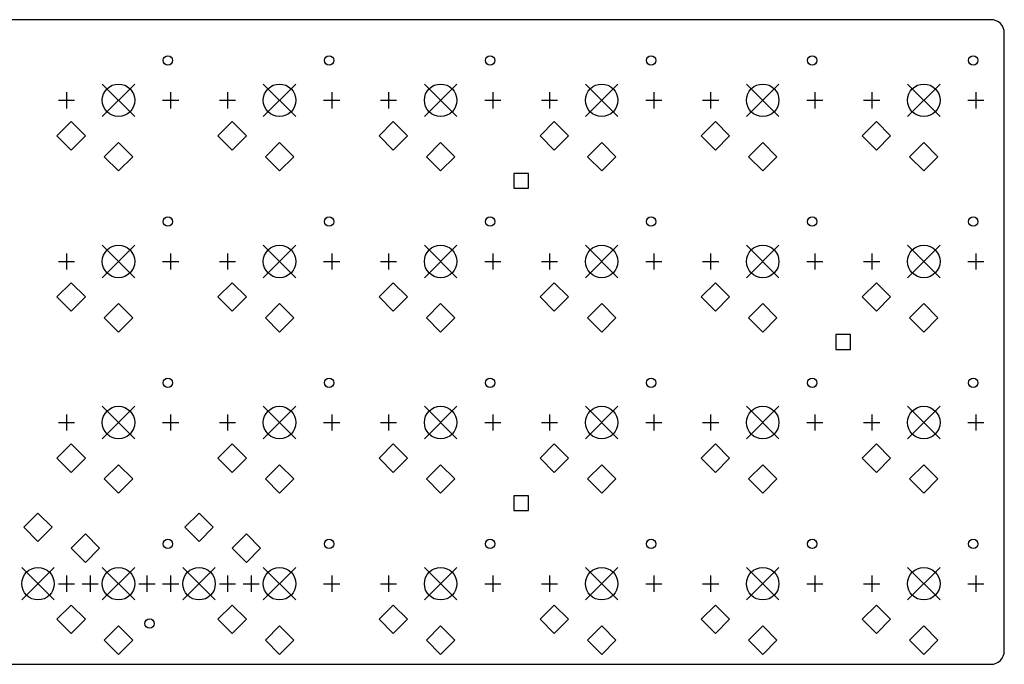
# Model space of a CAD drawing. Extents: x 72 to 278, y -106 to -13.
# Tile 5 of 5: x 174 to 278, y -83 to -15. Entities that reach past the tile are written whole.
import ezdxf

# ---------------------------------------------------------------- set-up
doc = ezdxf.new("R2010")
doc.units = 0
doc.layers.add('BLACK', color=7, linetype='CONTINUOUS')

msp = doc.modelspace()

# ---------------------------------------------------------------- linework, layer by layer
at = {"layer": 'BLACK', "linetype": 'CONTINUOUS'}
for p, q in [((276.958, -14.875), (116.875, -14.875)), ((278.375, -81.4583), (278.375, -16.2917)), ((183.16, -21.6605), (186.589, -25.0895)), ((186.589, -21.6605), (183.16, -25.0895)), ((200.16, -21.6605), (203.589, -25.0895)), ((203.589, -21.6605), (200.16, -25.0895)), ((217.16, -21.6605), (220.589, -25.0895)), ((220.589, -21.6605), (217.16, -25.0895)), ((234.16, -21.6605), (237.589, -25.0895)), ((237.589, -21.6605), (234.16, -25.0895)), ((251.16, -21.6605), (254.589, -25.0895)), ((254.589, -21.6605), (251.16, -25.0895)), ((268.16, -21.6605), (271.589, -25.0895)), ((271.589, -21.6605), (268.16, -25.0895)), ((179.375, -22.5241), (179.375, -24.2259)), ((190.375, -22.5241), (190.375, -24.2259)), ((196.375, -22.5241), (196.375, -24.2259)), ((207.375, -22.5241), (207.375, -24.2259)), ((213.375, -22.5241), (213.375, -24.2259)), ((224.375, -22.5241), (224.375, -24.2259)), ((230.375, -22.5241), (230.375, -24.2259)), ((241.375, -22.5241), (241.375, -24.2259)), ((247.375, -22.5241), (247.375, -24.2259)), ((258.375, -22.5241), (258.375, -24.2259)), ((264.375, -22.5241), (264.375, -24.2259)), ((275.375, -22.5241), (275.375, -24.2259)), ((178.524, -23.375), (180.226, -23.375)), ((189.524, -23.375), (191.226, -23.375)), ((195.524, -23.375), (197.226, -23.375)), ((206.524, -23.375), (208.226, -23.375)), ((212.524, -23.375), (214.226, -23.375)), ((223.524, -23.375), (225.226, -23.375)), ((229.524, -23.375), (231.226, -23.375)), ((240.524, -23.375), (242.226, -23.375)), ((246.524, -23.375), (248.226, -23.375)), ((257.524, -23.375), (259.226, -23.375)), ((263.524, -23.375), (265.226, -23.375)), ((274.524, -23.375), (276.226, -23.375)), ((179.875, -25.625), (178.375, -27.125)), ((181.375, -27.125), (179.875, -25.625)), ((196.875, -25.625), (195.375, -27.125)), ((198.375, -27.125), (196.875, -25.625)), ((213.875, -25.625), (212.375, -27.125)), ((215.375, -27.125), (213.875, -25.625)), ((230.875, -25.625), (229.375, -27.125)), ((232.375, -27.125), (230.875, -25.625)), ((247.875, -25.625), (246.375, -27.125)), ((249.375, -27.125), (247.875, -25.625)), ((264.875, -25.625), (263.375, -27.125)), ((266.375, -27.125), (264.875, -25.625)), ((178.375, -27.125), (179.875, -28.625)), ((179.875, -28.625), (181.375, -27.125)), ((184.875, -27.825), (183.375, -29.325)), ((186.375, -29.325), (184.875, -27.825)), ((195.375, -27.125), (196.875, -28.625)), ((196.875, -28.625), (198.375, -27.125)), ((201.875, -27.825), (200.375, -29.325)), ((203.375, -29.325), (201.875, -27.825)), ((212.375, -27.125), (213.875, -28.625)), ((213.875, -28.625), (215.375, -27.125)), ((218.875, -27.825), (217.375, -29.325)), ((220.375, -29.325), (218.875, -27.825)), ((229.375, -27.125), (230.875, -28.625)), ((230.875, -28.625), (232.375, -27.125)), ((235.875, -27.825), (234.375, -29.325)), ((237.375, -29.325), (235.875, -27.825)), ((246.375, -27.125), (247.875, -28.625)), ((247.875, -28.625), (249.375, -27.125)), ((252.875, -27.825), (251.375, -29.325)), ((254.375, -29.325), (252.875, -27.825)), ((263.375, -27.125), (264.875, -28.625)), ((264.875, -28.625), (266.375, -27.125)), ((269.875, -27.825), (268.375, -29.325)), ((271.375, -29.325), (269.875, -27.825)), ((183.375, -29.325), (184.875, -30.825)), ((184.875, -30.825), (186.375, -29.325)), ((200.375, -29.325), (201.875, -30.825)), ((201.875, -30.825), (203.375, -29.325)), ((217.375, -29.325), (218.875, -30.825)), ((218.875, -30.825), (220.375, -29.325)), ((234.375, -29.325), (235.875, -30.825)), ((235.875, -30.825), (237.375, -29.325)), ((251.375, -29.325), (252.875, -30.825)), ((252.875, -30.825), (254.375, -29.325)), ((268.375, -29.325), (269.875, -30.825)), ((269.875, -30.825), (271.375, -29.325)), ((228.153, -31.0972), (226.597, -31.0972)), ((226.597, -31.0972), (226.597, -32.6528)), ((228.153, -32.6528), (228.153, -31.0972)), ((226.597, -32.6528), (228.153, -32.6528)), ((183.16, -38.6605), (186.589, -42.0895)), ((186.589, -38.6605), (183.16, -42.0895)), ((200.16, -38.6605), (203.589, -42.0895)), ((203.589, -38.6605), (200.16, -42.0895)), ((217.16, -38.6605), (220.589, -42.0895)), ((220.589, -38.6605), (217.16, -42.0895)), ((234.16, -38.6605), (237.589, -42.0895)), ((237.589, -38.6605), (234.16, -42.0895)), ((251.16, -38.6605), (254.589, -42.0895)), ((254.589, -38.6605), (251.16, -42.0895)), ((268.16, -38.6605), (271.589, -42.0895)), ((271.589, -38.6605), (268.16, -42.0895)), ((178.524, -40.375), (180.226, -40.375)), ((179.375, -39.5241), (179.375, -41.2259)), ((189.524, -40.375), (191.226, -40.375)), ((190.375, -39.5241), (190.375, -41.2259)), ((195.524, -40.375), (197.226, -40.375)), ((196.375, -39.5241), (196.375, -41.2259)), ((206.524, -40.375), (208.226, -40.375)), ((207.375, -39.5241), (207.375, -41.2259)), ((212.524, -40.375), (214.226, -40.375)), ((213.375, -39.5241), (213.375, -41.2259)), ((223.524, -40.375), (225.226, -40.375)), ((224.375, -39.5241), (224.375, -41.2259)), ((229.524, -40.375), (231.226, -40.375)), ((230.375, -39.5241), (230.375, -41.2259)), ((240.524, -40.375), (242.226, -40.375)), ((241.375, -39.5241), (241.375, -41.2259)), ((246.524, -40.375), (248.226, -40.375)), ((247.375, -39.5241), (247.375, -41.2259)), ((257.524, -40.375), (259.226, -40.375)), ((258.375, -39.5241), (258.375, -41.2259)), ((263.524, -40.375), (265.226, -40.375)), ((264.375, -39.5241), (264.375, -41.2259)), ((274.524, -40.375), (276.226, -40.375)), ((275.375, -39.5241), (275.375, -41.2259)), ((179.875, -42.625), (178.375, -44.125)), ((181.375, -44.125), (179.875, -42.625)), ((196.875, -42.625), (195.375, -44.125)), ((198.375, -44.125), (196.875, -42.625)), ((213.875, -42.625), (212.375, -44.125)), ((215.375, -44.125), (213.875, -42.625)), ((230.875, -42.625), (229.375, -44.125)), ((232.375, -44.125), (230.875, -42.625)), ((247.875, -42.625), (246.375, -44.125)), ((249.375, -44.125), (247.875, -42.625)), ((264.875, -42.625), (263.375, -44.125)), ((266.375, -44.125), (264.875, -42.625)), ((178.375, -44.125), (179.875, -45.625)), ((179.875, -45.625), (181.375, -44.125)), ((195.375, -44.125), (196.875, -45.625)), ((196.875, -45.625), (198.375, -44.125)), ((212.375, -44.125), (213.875, -45.625)), ((213.875, -45.625), (215.375, -44.125)), ((229.375, -44.125), (230.875, -45.625)), ((230.875, -45.625), (232.375, -44.125)), ((246.375, -44.125), (247.875, -45.625)), ((247.875, -45.625), (249.375, -44.125)), ((263.375, -44.125), (264.875, -45.625)), ((264.875, -45.625), (266.375, -44.125)), ((184.875, -44.825), (183.375, -46.325)), ((186.375, -46.325), (184.875, -44.825)), ((201.875, -44.825), (200.375, -46.325)), ((203.375, -46.325), (201.875, -44.825)), ((218.875, -44.825), (217.375, -46.325)), ((220.375, -46.325), (218.875, -44.825)), ((235.875, -44.825), (234.375, -46.325)), ((237.375, -46.325), (235.875, -44.825)), ((252.875, -44.825), (251.375, -46.325)), ((254.375, -46.325), (252.875, -44.825)), ((269.875, -44.825), (268.375, -46.325)), ((271.375, -46.325), (269.875, -44.825)), ((183.375, -46.325), (184.875, -47.825)), ((184.875, -47.825), (186.375, -46.325)), ((200.375, -46.325), (201.875, -47.825)), ((201.875, -47.825), (203.375, -46.325)), ((217.375, -46.325), (218.875, -47.825)), ((218.875, -47.825), (220.375, -46.325)), ((234.375, -46.325), (235.875, -47.825)), ((235.875, -47.825), (237.375, -46.325)), ((251.375, -46.325), (252.875, -47.825)), ((252.875, -47.825), (254.375, -46.325)), ((268.375, -46.325), (269.875, -47.825)), ((269.875, -47.825), (271.375, -46.325)), ((262.153, -48.0972), (260.597, -48.0972)), ((260.597, -48.0972), (260.597, -49.6528)), ((262.153, -49.6528), (262.153, -48.0972)), ((260.597, -49.6528), (262.153, -49.6528)), ((183.16, -55.6605), (186.589, -59.0895)), ((186.589, -55.6605), (183.16, -59.0895)), ((200.16, -55.6605), (203.589, -59.0895)), ((203.589, -55.6605), (200.16, -59.0895)), ((217.16, -55.6605), (220.589, -59.0895)), ((220.589, -55.6605), (217.16, -59.0895)), ((234.16, -55.6605), (237.589, -59.0895)), ((237.589, -55.6605), (234.16, -59.0895)), ((251.16, -55.6605), (254.589, -59.0895)), ((254.589, -55.6605), (251.16, -59.0895)), ((268.16, -55.6605), (271.589, -59.0895)), ((271.589, -55.6605), (268.16, -59.0895)), ((179.375, -56.5241), (179.375, -58.2259)), ((190.375, -56.5241), (190.375, -58.2259)), ((196.375, -56.5241), (196.375, -58.2259)), ((207.375, -56.5241), (207.375, -58.2259)), ((213.375, -56.5241), (213.375, -58.2259)), ((224.375, -56.5241), (224.375, -58.2259)), ((230.375, -56.5241), (230.375, -58.2259)), ((241.375, -56.5241), (241.375, -58.2259)), ((247.375, -56.5241), (247.375, -58.2259)), ((258.375, -56.5241), (258.375, -58.2259)), ((264.375, -56.5241), (264.375, -58.2259)), ((275.375, -56.5241), (275.375, -58.2259)), ((178.524, -57.375), (180.226, -57.375)), ((189.524, -57.375), (191.226, -57.375)), ((195.524, -57.375), (197.226, -57.375)), ((206.524, -57.375), (208.226, -57.375)), ((212.524, -57.375), (214.226, -57.375)), ((223.524, -57.375), (225.226, -57.375)), ((229.524, -57.375), (231.226, -57.375)), ((240.524, -57.375), (242.226, -57.375)), ((246.524, -57.375), (248.226, -57.375)), ((257.524, -57.375), (259.226, -57.375)), ((263.524, -57.375), (265.226, -57.375)), ((274.524, -57.375), (276.226, -57.375)), ((179.875, -59.625), (178.375, -61.125)), ((181.375, -61.125), (179.875, -59.625)), ((196.875, -59.625), (195.375, -61.125)), ((198.375, -61.125), (196.875, -59.625)), ((213.875, -59.625), (212.375, -61.125)), ((215.375, -61.125), (213.875, -59.625)), ((230.875, -59.625), (229.375, -61.125)), ((232.375, -61.125), (230.875, -59.625)), ((247.875, -59.625), (246.375, -61.125)), ((249.375, -61.125), (247.875, -59.625)), ((264.875, -59.625), (263.375, -61.125)), ((266.375, -61.125), (264.875, -59.625)), ((178.375, -61.125), (179.875, -62.625)), ((179.875, -62.625), (181.375, -61.125)), ((195.375, -61.125), (196.875, -62.625)), ((196.875, -62.625), (198.375, -61.125)), ((212.375, -61.125), (213.875, -62.625)), ((213.875, -62.625), (215.375, -61.125)), ((229.375, -61.125), (230.875, -62.625)), ((230.875, -62.625), (232.375, -61.125)), ((246.375, -61.125), (247.875, -62.625)), ((247.875, -62.625), (249.375, -61.125)), ((263.375, -61.125), (264.875, -62.625)), ((264.875, -62.625), (266.375, -61.125)), ((184.875, -61.825), (183.375, -63.325)), ((186.375, -63.325), (184.875, -61.825)), ((201.875, -61.825), (200.375, -63.325)), ((203.375, -63.325), (201.875, -61.825)), ((218.875, -61.825), (217.375, -63.325)), ((220.375, -63.325), (218.875, -61.825)), ((235.875, -61.825), (234.375, -63.325)), ((237.375, -63.325), (235.875, -61.825)), ((252.875, -61.825), (251.375, -63.325)), ((254.375, -63.325), (252.875, -61.825)), ((269.875, -61.825), (268.375, -63.325)), ((271.375, -63.325), (269.875, -61.825)), ((183.375, -63.325), (184.875, -64.825)), ((184.875, -64.825), (186.375, -63.325)), ((200.375, -63.325), (201.875, -64.825)), ((201.875, -64.825), (203.375, -63.325)), ((217.375, -63.325), (218.875, -64.825)), ((218.875, -64.825), (220.375, -63.325)), ((234.375, -63.325), (235.875, -64.825)), ((235.875, -64.825), (237.375, -63.325)), ((251.375, -63.325), (252.875, -64.825)), ((252.875, -64.825), (254.375, -63.325)), ((268.375, -63.325), (269.875, -64.825)), ((269.875, -64.825), (271.375, -63.325)), ((228.153, -65.0971), (226.597, -65.0971)), ((226.597, -65.0971), (226.597, -66.6528)), ((228.153, -66.6528), (228.153, -65.0971)), ((176.375, -66.925), (174.875, -68.425)), ((177.875, -68.425), (176.375, -66.925)), ((193.375, -66.925), (191.875, -68.425)), ((194.875, -68.425), (193.375, -66.925)), ((226.597, -66.6528), (228.153, -66.6528)), ((174.875, -68.425), (176.375, -69.925)), ((176.375, -69.925), (177.875, -68.425)), ((191.875, -68.425), (193.375, -69.925)), ((193.375, -69.925), (194.875, -68.425)), ((181.375, -69.125), (179.875, -70.625)), ((182.875, -70.625), (181.375, -69.125)), ((198.375, -69.125), (196.875, -70.625)), ((199.875, -70.625), (198.375, -69.125)), ((179.875, -70.625), (181.375, -72.125)), ((181.375, -72.125), (182.875, -70.625)), ((196.875, -70.625), (198.375, -72.125)), ((198.375, -72.125), (199.875, -70.625)), ((174.66, -72.6605), (178.089, -76.0895)), ((178.089, -72.6605), (174.66, -76.0895)), ((183.16, -72.6605), (186.589, -76.0895)), ((186.589, -72.6605), (183.16, -76.0895)), ((191.66, -72.6605), (195.089, -76.0895)), ((195.089, -72.6605), (191.66, -76.0895)), ((200.16, -72.6605), (203.589, -76.0895)), ((203.589, -72.6605), (200.16, -76.0895)), ((217.16, -72.6605), (220.589, -76.0895)), ((220.589, -72.6605), (217.16, -76.0895)), ((234.16, -72.6605), (237.589, -76.0895)), ((237.589, -72.6605), (234.16, -76.0895)), ((251.16, -72.6605), (254.589, -76.0895)), ((254.589, -72.6605), (251.16, -76.0895)), ((268.16, -72.6605), (271.589, -76.0895)), ((271.589, -72.6605), (268.16, -76.0895)), ((179.375, -73.5241), (179.375, -75.2259)), ((181.875, -73.5241), (181.875, -75.2259)), ((187.875, -73.5241), (187.875, -75.2259)), ((190.375, -73.5241), (190.375, -75.2259)), ((196.375, -73.5241), (196.375, -75.2259)), ((198.875, -73.5241), (198.875, -75.2259)), ((207.375, -73.5241), (207.375, -75.2259)), ((213.375, -73.5241), (213.375, -75.2259)), ((224.375, -73.5241), (224.375, -75.2259)), ((230.375, -73.5241), (230.375, -75.2259)), ((241.375, -73.5241), (241.375, -75.2259)), ((247.375, -73.5241), (247.375, -75.2259)), ((258.375, -73.5241), (258.375, -75.2259)), ((264.375, -73.5241), (264.375, -75.2259)), ((275.375, -73.5241), (275.375, -75.2259)), ((178.524, -74.375), (180.226, -74.375)), ((181.024, -74.375), (182.726, -74.375)), ((187.024, -74.375), (188.726, -74.375)), ((189.524, -74.375), (191.226, -74.375)), ((195.524, -74.375), (197.226, -74.375)), ((198.024, -74.375), (199.726, -74.375)), ((206.524, -74.375), (208.226, -74.375)), ((212.524, -74.375), (214.226, -74.375)), ((223.524, -74.375), (225.226, -74.375)), ((229.524, -74.375), (231.226, -74.375)), ((240.524, -74.375), (242.226, -74.375)), ((246.524, -74.375), (248.226, -74.375)), ((257.524, -74.375), (259.226, -74.375)), ((263.524, -74.375), (265.226, -74.375)), ((274.524, -74.375), (276.226, -74.375)), ((179.875, -76.625), (178.375, -78.125)), ((181.375, -78.125), (179.875, -76.625)), ((196.875, -76.625), (195.375, -78.125)), ((198.375, -78.125), (196.875, -76.625)), ((213.875, -76.625), (212.375, -78.125)), ((215.375, -78.125), (213.875, -76.625)), ((230.875, -76.625), (229.375, -78.125)), ((232.375, -78.125), (230.875, -76.625)), ((247.875, -76.625), (246.375, -78.125)), ((249.375, -78.125), (247.875, -76.625)), ((264.875, -76.625), (263.375, -78.125)), ((266.375, -78.125), (264.875, -76.625)), ((178.375, -78.125), (179.875, -79.625)), ((179.875, -79.625), (181.375, -78.125)), ((184.875, -78.825), (183.375, -80.325)), ((186.375, -80.325), (184.875, -78.825)), ((195.375, -78.125), (196.875, -79.625)), ((196.875, -79.625), (198.375, -78.125)), ((201.875, -78.825), (200.375, -80.325)), ((203.375, -80.325), (201.875, -78.825)), ((212.375, -78.125), (213.875, -79.625)), ((213.875, -79.625), (215.375, -78.125)), ((218.875, -78.825), (217.375, -80.325)), ((220.375, -80.325), (218.875, -78.825)), ((229.375, -78.125), (230.875, -79.625)), ((230.875, -79.625), (232.375, -78.125)), ((235.875, -78.825), (234.375, -80.325)), ((237.375, -80.325), (235.875, -78.825)), ((246.375, -78.125), (247.875, -79.625)), ((247.875, -79.625), (249.375, -78.125)), ((252.875, -78.825), (251.375, -80.325)), ((254.375, -80.325), (252.875, -78.825)), ((263.375, -78.125), (264.875, -79.625)), ((264.875, -79.625), (266.375, -78.125)), ((269.875, -78.825), (268.375, -80.325)), ((271.375, -80.325), (269.875, -78.825)), ((183.375, -80.325), (184.875, -81.825)), ((184.875, -81.825), (186.375, -80.325)), ((200.375, -80.325), (201.875, -81.825)), ((201.875, -81.825), (203.375, -80.325)), ((217.375, -80.325), (218.875, -81.825)), ((218.875, -81.825), (220.375, -80.325)), ((234.375, -80.325), (235.875, -81.825)), ((235.875, -81.825), (237.375, -80.325)), ((251.375, -80.325), (252.875, -81.825)), ((252.875, -81.825), (254.375, -80.325)), ((268.375, -80.325), (269.875, -81.825)), ((269.875, -81.825), (271.375, -80.325)), ((75.7917, -82.875), (276.958, -82.875))]:
    msp.add_line(p, q, dxfattribs=at)
at = {"layer": 'BLACK'}
for centre, radius in [((190.095, -19.175), 0.4953), ((207.095, -19.175), 0.4953), ((224.095, -19.175), 0.4953), ((241.095, -19.175), 0.4953), ((258.095, -19.175), 0.4953), ((275.095, -19.175), 0.4953), ((184.875, -23.375), 1.7145), ((201.875, -23.375), 1.7145), ((218.875, -23.375), 1.7145), ((235.875, -23.375), 1.7145), ((252.875, -23.375), 1.7145), ((269.875, -23.375), 1.7145), ((190.095, -36.175), 0.4953), ((207.095, -36.175), 0.4953), ((224.095, -36.175), 0.4953), ((241.095, -36.175), 0.4953), ((258.095, -36.175), 0.4953), ((275.095, -36.175), 0.4953), ((184.875, -40.375), 1.7145), ((201.875, -40.375), 1.7145), ((218.875, -40.375), 1.7145), ((235.875, -40.375), 1.7145), ((252.875, -40.375), 1.7145), ((269.875, -40.375), 1.7145), ((190.095, -53.175), 0.4953), ((207.095, -53.175), 0.4953), ((224.095, -53.175), 0.4953), ((241.095, -53.175), 0.4953), ((258.095, -53.175), 0.4953), ((275.095, -53.175), 0.4953), ((184.875, -57.375), 1.7145), ((201.875, -57.375), 1.7145), ((218.875, -57.375), 1.7145), ((235.875, -57.375), 1.7145), ((252.875, -57.375), 1.7145), ((269.875, -57.375), 1.7145), ((190.095, -70.175), 0.4953), ((207.095, -70.175), 0.4953), ((224.095, -70.175), 0.4953), ((241.095, -70.175), 0.4953), ((258.095, -70.175), 0.4953), ((275.095, -70.175), 0.4953), ((176.375, -74.375), 1.7145), ((184.875, -74.375), 1.7145), ((193.375, -74.375), 1.7145), ((201.875, -74.375), 1.7145), ((218.875, -74.375), 1.7145), ((235.875, -74.375), 1.7145), ((252.875, -74.375), 1.7145), ((269.875, -74.375), 1.7145), ((188.155, -78.575), 0.4953)]:
    msp.add_circle(centre, radius, dxfattribs=at)
for centre, radius, start, end in [((276.958, -16.2916), 1.4166, -0.000728, 89.9991), ((276.958, -81.4583), 1.4167, -89.9999, 0.000202)]:
    msp.add_arc(centre, radius, start, end, dxfattribs=at)

doc.saveas('drawing.dxf')
